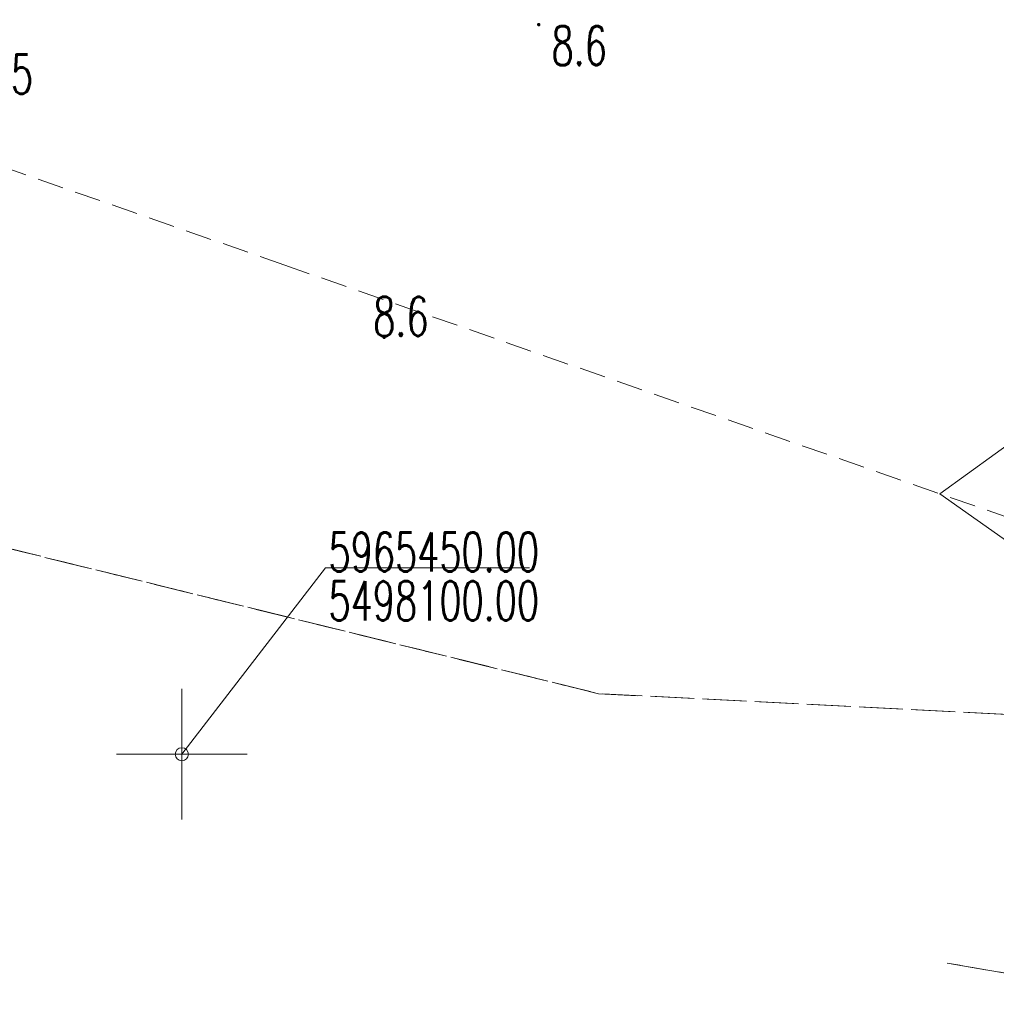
# Model space of a CAD drawing. Header units: millimetres. Extents: x -367306 to 168495, y -187323 to 82034.
# Tile 27 of 170: x -36666 to 728, y -180602 to -142883. Entities that reach past the tile are written whole.
import ezdxf

# ---------------------------------------------------------------- set-up
doc = ezdxf.new("R2010")
doc.units = ezdxf.units.MM
doc.header["$MEASUREMENT"] = 0
for name, pattern in [('L_0_03', [1000, 500, -500]), ('L_0_04', [1500, 1000, -500]), ('L_0_06', [2000, 1500, -500])]:
    doc.linetypes.add(name, pattern=pattern)
for name, color, linetype, lineweight in [('Nowe_0_Nr_pióra__8', 7, 'Continuous', 13), ('Nowe_0_Nr_pióra__9', 7, 'Continuous', 13), ('Nowe_EGDE_Nr_pióra__9', 7, 'Continuous', 13), ('Nowe_EGKK_Nr_pióra__8', 7, 'Continuous', 13), ('Nowe_EGKK_Nr_pióra__9', 7, 'Continuous', 13), ('Nowe_EGUG_Nr_pióra__8', 7, 'Continuous', 13), ('Nowe_EGUG_Nr_pióra__9', 7, 'Continuous', 13), ('Nowe_OTRN_Nr_pióra__7', 7, 'Continuous', 13), ('Nowe_OTRN_Nr_pióra__8', 7, 'Continuous', 13), ('Nowe_OTRN_Nr_pióra__9', 7, 'Continuous', 13), ('Nowe_OTRN_O_Nr_pióra__8', 7, 'Continuous', 13), ('Nowe_siatka_Nr_pióra__9', 7, 'Continuous', 13)]:
    doc.layers.add(name, color=color, linetype=linetype, lineweight=lineweight)
doc.styles.add('STYL_AUTOMATYCZNY_3', font='Simplex.shx')

msp = doc.modelspace()

# ---------------------------------------------------------------- hatches: boundary and pattern name
at = {"layer": 'Nowe_OTRN_Nr_pióra__7', "linetype": 'Continuous', "lineweight": 13}
for points in [[(-16836.4, -143072.5), (-16834.9, -143084.1), (-16830.4, -143095), (-16823.2, -143104.3), (-16813.9, -143111.5), (-16803.1, -143115.9), (-16791.4, -143117.5), (-16779.8, -143115.9), (-16768.9, -143111.5), (-16759.6, -143104.3), (-16752.4, -143095), (-16748, -143084.1), (-16746.4, -143072.5), (-16748, -143060.8), (-16752.4, -143050), (-16759.6, -143040.7), (-16768.9, -143033.5), (-16779.8, -143029), (-16791.4, -143027.5), (-16803.1, -143029), (-16813.9, -143033.5), (-16823.2, -143040.7), (-16830.4, -143050), (-16834.9, -143060.8)], [(-22756.3, -155047.3), (-22754.8, -155059), (-22750.3, -155069.8), (-22743.1, -155079.1), (-22733.8, -155086.3), (-22722.9, -155090.8), (-22711.3, -155092.3), (-22699.6, -155090.8), (-22688.8, -155086.3), (-22679.5, -155079.1), (-22672.3, -155069.8), (-22667.8, -155059), (-22666.3, -155047.3), (-22667.8, -155035.7), (-22672.3, -155024.8), (-22679.5, -155015.5), (-22688.8, -155008.3), (-22699.6, -155003.8), (-22711.3, -155002.3), (-22722.9, -155003.8), (-22733.8, -155008.3), (-22743.1, -155015.5), (-22750.3, -155024.8), (-22754.8, -155035.7)]]:
    msp.add_hatch(color=7, dxfattribs=at).paths.add_polyline_path(points)

# ---------------------------------------------------------------- linework, layer by layer
at = {"layer": 'Nowe_0_Nr_pióra__8', "color": 7, "linetype": 'Continuous', "lineweight": 13}
for p, q in [((-30458.4, -171023), (-30458.3, -171023)), ((-1158.4, -179023), (-1158.3, -179023))]:
    msp.add_line(p, q, dxfattribs=at)
at = {"layer": 'Nowe_0_Nr_pióra__9', "color": 7, "linetype": 'L_0_04', "lineweight": 13}
msp.add_lwpolyline([(-54175.8, -16615), (-36542.5, 13691.6), (-32491.5, 24497.6), (-41006.9, 52709.3), (-354.8, 78621.1), (4924.1, 35501.4), (-2954.1, 7738.8), (31962.3, -8247.3), (46488.5, 22925.7), (96328.3, 3296.1), (84395.1, -59501.6), (78496.2, -91288.2), (63259, -147476.2), (43808.2, -176834.2), (-26519.8, -152286.8), (-79150.4, -133916.5), (-87259.9, -85957.4)], close=True, dxfattribs=at)
at = {"layer": 'Nowe_0_Nr_pióra__9', "color": 7, "linetype": 'Continuous', "lineweight": 13, "flags": 128}
msp.add_lwpolyline([(-17147.9, -163885.5), (-24958.4, -163885.5), (-30458.4, -171023)], dxfattribs=at)
at = {"layer": 'Nowe_0_Nr_pióra__9', "color": 7, "linetype": 'Continuous', "lineweight": 13}
msp.add_circle((-30458.4, -171023), 250, dxfattribs=at)
at = {"layer": 'Nowe_EGDE_Nr_pióra__9', "color": 7, "linetype": 'Continuous', "lineweight": 13, "flags": 128}
msp.add_lwpolyline([(-1158.4, -179023), (7973.4, -180602.1)], dxfattribs=at)
at = {"layer": 'Nowe_EGKK_Nr_pióra__8', "color": 7, "linetype": 'Continuous', "lineweight": 13}
msp.add_line((-14498.4, -168703), (-14498.3, -168703), dxfattribs=at)
msp.add_line((-14498.4, -168703), (-14498.3, -168703), dxfattribs=at)
at = {"layer": 'Nowe_EGKK_Nr_pióra__9', "color": 7, "linetype": 'L_0_06', "lineweight": 13, "flags": 128}
msp.add_lwpolyline([(3311.6, -137403), (-1728.4, -140123), (-13438.4, -142123), (-36138.4, -137363), (-60298.4, -123133), (-73598.4, -112563), (-79228.4, -100953), (-96338.4, -103863), (-90368.4, -119183), (-84588.4, -129593), (-76648.4, -138893), (-69718.4, -143433), (-65688.4, -144503), (-64458.4, -146783), (-60688.4, -152263), (-54658.4, -156013), (-45058.4, -161173), (-14498.4, -168703), (2961.6, -169593), (19561.6, -164263)], close=True, dxfattribs=at)
for points in [[(-14498.4, -168703), (-45058.4, -161173)], [(2961.6, -169593), (-14498.4, -168703)], [(-1158.4, -179023), (7973.4, -180602.1)]]:
    msp.add_lwpolyline(points, dxfattribs=at)
at = {"layer": 'Nowe_EGUG_Nr_pióra__8', "color": 7, "linetype": 'Continuous', "lineweight": 13}
msp.add_line((-14498.4, -168703), (-14498.3, -168703), dxfattribs=at)
msp.add_line((-14498.4, -168703), (-14498.3, -168703), dxfattribs=at)
at = {"layer": 'Nowe_EGUG_Nr_pióra__9', "color": 7, "linetype": 'L_0_03', "lineweight": 13, "flags": 128}
msp.add_lwpolyline([(3311.6, -137403), (-1728.4, -140123), (-13438.4, -142123), (-36138.4, -137363), (-60298.4, -123133), (-73598.4, -112563), (-79228.4, -100953), (-96338.4, -103863), (-90368.4, -119183), (-84588.4, -129593), (-76648.4, -138893), (-69718.4, -143433), (-65688.4, -144503), (-64458.4, -146783), (-60688.4, -152263), (-54658.4, -156013), (-45058.4, -161173), (-14498.4, -168703), (2961.6, -169593), (19561.6, -164263)], close=True, dxfattribs=at)
for points in [[(-14498.4, -168703), (-45058.4, -161173)], [(2961.6, -169593), (-14498.4, -168703)], [(-1158.4, -179023), (7973.4, -180602.1)]]:
    msp.add_lwpolyline(points, dxfattribs=at)
at = {"layer": 'Nowe_OTRN_Nr_pióra__8', "color": 7, "linetype": 'Continuous', "lineweight": 13}
for p, q in [((-16836.4, -143072.5), (-16836.4, -143072.5)), ((-16834.9, -143060.8), (-16834.8, -143060.8)), ((-16834.9, -143084.1), (-16834.8, -143084.1)), ((-16830.4, -143050), (-16830.3, -143050)), ((-16830.4, -143095), (-16830.3, -143095)), ((-16823.2, -143040.7), (-16823.2, -143040.7)), ((-16823.2, -143104.3), (-16823.2, -143104.3)), ((-16813.9, -143033.5), (-16813.9, -143033.5)), ((-16813.9, -143111.5), (-16813.9, -143111.5)), ((-16803.1, -143029), (-16803, -143029)), ((-16803.1, -143115.9), (-16803, -143115.9)), ((-16791.4, -143027.5), (-16791.4, -143027.5)), ((-16791.4, -143117.5), (-16791.4, -143117.5)), ((-16779.8, -143029), (-16779.7, -143029)), ((-16779.8, -143115.9), (-16779.7, -143115.9)), ((-16768.9, -143033.5), (-16768.9, -143033.5)), ((-16768.9, -143111.5), (-16768.9, -143111.5)), ((-16759.6, -143040.7), (-16759.6, -143040.7)), ((-16759.6, -143104.3), (-16759.6, -143104.3)), ((-16752.4, -143050), (-16752.4, -143050)), ((-16752.4, -143095), (-16752.4, -143095)), ((-16748, -143060.8), (-16747.9, -143060.8)), ((-16748, -143084.1), (-16747.9, -143084.1)), ((-16746.4, -143072.5), (-16746.4, -143072.5)), ((-22750.3, -155024.8), (-22750.2, -155024.8)), ((-22743.1, -155015.5), (-22743.1, -155015.5)), ((-22733.8, -155008.3), (-22733.7, -155008.3)), ((-22722.9, -155003.8), (-22722.9, -155003.8)), ((-22711.3, -155002.3), (-22711.2, -155002.3)), ((-22699.6, -155003.8), (-22699.6, -155003.8)), ((-22688.8, -155008.3), (-22688.7, -155008.3)), ((-22679.5, -155015.5), (-22679.4, -155015.5)), ((-22672.3, -155024.8), (-22672.3, -155024.8)), ((-22756.3, -155047.3), (-22756.2, -155047.3)), ((-22754.8, -155035.7), (-22754.7, -155035.7)), ((-22754.8, -155059), (-22754.7, -155059)), ((-22750.3, -155069.8), (-22750.2, -155069.8)), ((-22743.1, -155079.1), (-22743.1, -155079.1)), ((-22733.8, -155086.3), (-22733.7, -155086.3)), ((-22722.9, -155090.8), (-22722.9, -155090.8)), ((-22711.3, -155092.3), (-22711.2, -155092.3)), ((-22699.6, -155090.8), (-22699.6, -155090.8)), ((-22688.8, -155086.3), (-22688.7, -155086.3)), ((-22679.5, -155079.1), (-22679.4, -155079.1)), ((-22672.3, -155069.8), (-22672.3, -155069.8)), ((-22667.8, -155035.7), (-22667.8, -155035.7)), ((-22667.8, -155059), (-22667.8, -155059)), ((-22666.3, -155047.3), (-22666.2, -155047.3)), ((-59.9, -161522.4), (-59.9, -161522.4))]:
    msp.add_line(p, q, dxfattribs=at)
at = {"layer": 'Nowe_OTRN_Nr_pióra__9', "color": 7, "linetype": 'Continuous', "lineweight": 13, "flags": 128}
for points in [[(-16836.4, -143072.5), (-16834.9, -143084.1), (-16830.4, -143095), (-16823.2, -143104.3), (-16813.9, -143111.5), (-16803.1, -143115.9), (-16791.4, -143117.5), (-16779.8, -143115.9), (-16768.9, -143111.5), (-16759.6, -143104.3), (-16752.4, -143095), (-16748, -143084.1), (-16746.4, -143072.5), (-16748, -143060.8), (-16752.4, -143050), (-16759.6, -143040.7), (-16768.9, -143033.5), (-16779.8, -143029), (-16791.4, -143027.5), (-16803.1, -143029), (-16813.9, -143033.5), (-16823.2, -143040.7), (-16830.4, -143050), (-16834.9, -143060.8)], [(-22756.3, -155047.3), (-22754.8, -155059), (-22750.3, -155069.8), (-22743.1, -155079.1), (-22733.8, -155086.3), (-22722.9, -155090.8), (-22711.3, -155092.3), (-22699.6, -155090.8), (-22688.8, -155086.3), (-22679.5, -155079.1), (-22672.3, -155069.8), (-22667.8, -155059), (-22666.3, -155047.3), (-22667.8, -155035.7), (-22672.3, -155024.8), (-22679.5, -155015.5), (-22688.8, -155008.3), (-22699.6, -155003.8), (-22711.3, -155002.3), (-22722.9, -155003.8), (-22733.8, -155008.3), (-22743.1, -155015.5), (-22750.3, -155024.8), (-22754.8, -155035.7)], [(3821.7, -157258), (3823.2, -157269.7), (3827.7, -157280.5), (3834.9, -157289.9), (3844.2, -157297), (3855, -157301.5), (3866.7, -157303), (3878.3, -157301.5), (3889.2, -157297), (3898.5, -157289.9), (3905.7, -157280.5), (3910.2, -157269.7), (3911.7, -157258), (3910.2, -157246.4), (3905.7, -157235.5), (3898.5, -157226.2), (3889.2, -157219.1), (3878.3, -157214.6), (3866.7, -157213), (-1440, -161040.7), (1422.3, -163062.9), (3834.9, -157226.2), (3827.7, -157235.5), (3823.2, -157246.4)]]:
    msp.add_lwpolyline(points, close=True, dxfattribs=at)
at = {"layer": 'Nowe_siatka_Nr_pióra__9', "color": 7, "linetype": 'Continuous', "lineweight": 13, "flags": 128}
for points in [[(-30458.4, -173523), (-30458.4, -168523)], [(-32958.4, -171023), (-27958.4, -171023)]]:
    msp.add_lwpolyline(points, dxfattribs=at)

# ---------------------------------------------------------------- texts
at = {"layer": 'Nowe_0_Nr_pióra__8', "color": 7, "linetype": 'Continuous', "lineweight": 13, "char_height": 1500, "attachment_point": 7, "style": 'STYL_AUTOMATYCZNY_3'}
for s, insert in [('\\A1;{\\W0.660000x;\\pql;\\FSimplex.shx;5965450.00}', (-24840.5, -164022.2)), ('\\A1;{\\W0.660000x;\\pql;\\FSimplex.shx;5498100.00}', (-24840.5, -165897.2))]:
    msp.add_mtext(s, dxfattribs=dict(at, insert=insert))
at = {"layer": 'Nowe_OTRN_O_Nr_pióra__8', "color": 7, "linetype": 'Continuous', "lineweight": 13, "char_height": 1500, "attachment_point": 7, "style": 'STYL_AUTOMATYCZNY_3'}
for s, insert in [('\\A1;{\\W0.660000x;\\pql;\\FSimplex.shx;8.6}', (-16303.1, -144627.5)), ('\\A1;{\\W0.660000x;\\pql;\\FSimplex.shx;8.5}', (-38275.4, -145720.6)), ('\\A1;{\\W0.660000x;\\pql;\\FSimplex.shx;8.6}', (-23131.8, -155005.7))]:
    msp.add_mtext(s, dxfattribs=dict(at, insert=insert))

doc.saveas('drawing.dxf')
